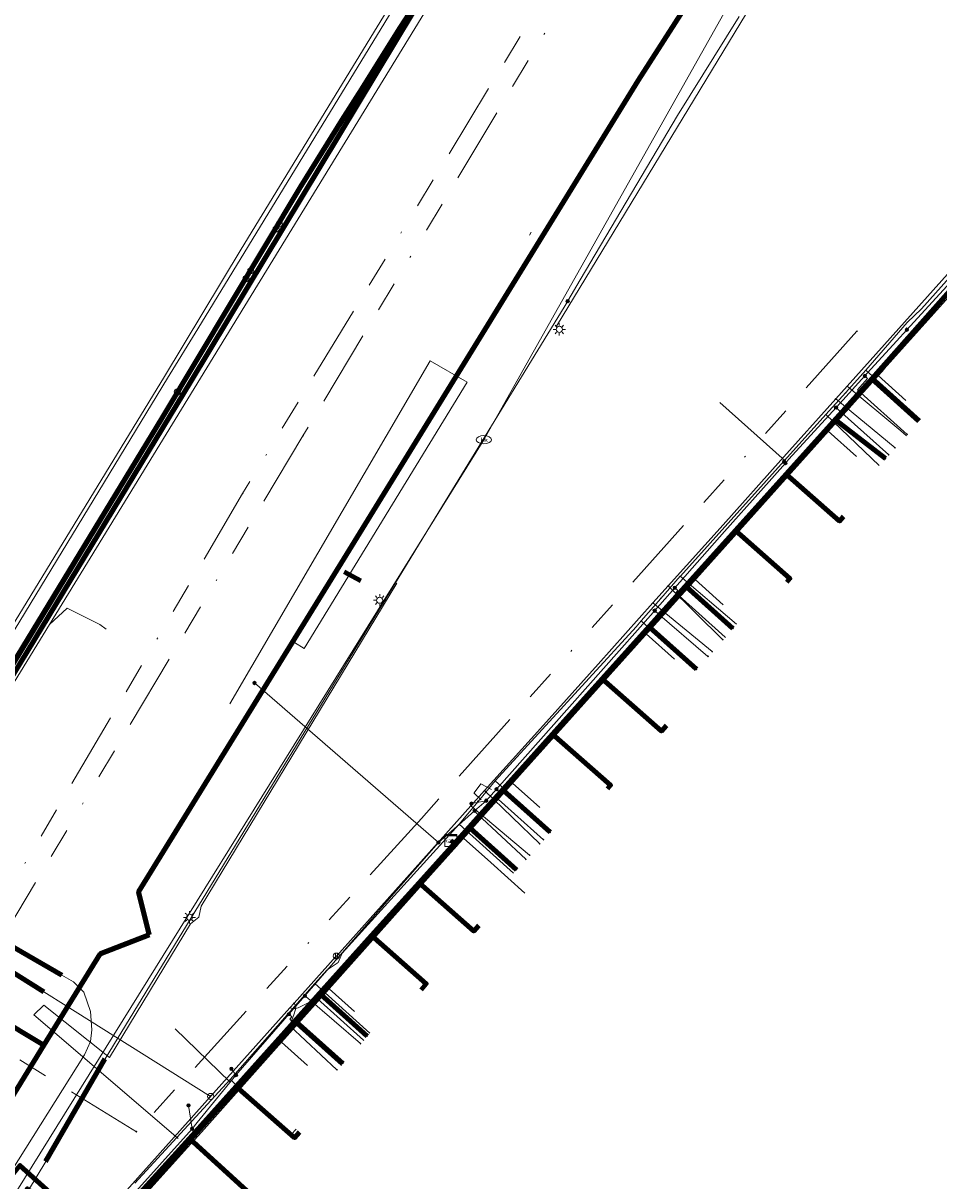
# Model space of a CAD drawing. Header units: metres. Extents: x 98902 to 136161, y 449037 to 499677.
# Tile 165 of 200: x 113127 to 113187, y 483532 to 483608. Entities that reach past the tile are written whole.
import ezdxf
from ezdxf.enums import TextEntityAlignment as Align
from ezdxf.lldxf.tags import DXFTag

# ---------------------------------------------------------------- set-up
doc = ezdxf.new("R2010")
doc.units = ezdxf.units.M
doc.linetypes.add('RI-OVERIG', pattern=[17, 5, -2, 2, -2, 0, -2, 2, -2])
for name, color, linetype, lineweight in [('B-WE-KL-DATA-G', 90, 'KL-DATA-N', 18), ('B-WE-KL-DATA_DUCT-G', 90, 'Continuous', 100), ('B-WE-KL-DATA_HULPSTUK-S', 90, 'Continuous', 25), ('B-WE-KL-DATA_KABELBED-G', 90, 'Continuous', 100), ('B-WE-KL-ET_LS-G', 190, 'KL-LS-N', 18), ('B-WE-KL-ET_LS_HULPSTUK-S', 190, 'Continuous', 25), ('B-WE-KL-ET_LS_MANTELBUIS-G', 190, 'Continuous', 100), ('B-WE-KL-ET_LS_OV_LICHTMAST-S', 252, 'Continuous', 25), ('B-WE-KL-ET_MS-G', 130, 'KL-MS-N', 18), ('B-WE-KL-ET_MS_HULPSTUK-S', 130, 'Continuous', 25), ('B-WE-KL-ET_MS_MANTELBUIS-G', 130, 'Continuous', 100), ('B-WE-KL-GAS_HD-G', 30, 'KL-GAS-HD-N', 18), ('B-WE-KL-GAS_LD-G', 50, 'KL-GAS-LD-N', 18), ('B-WE-KL-GAS_LD_HULPSTUK-S', 50, 'Continuous', 25), ('B-WE-KL-GAS_LD_MANTELBUIS-G', 50, 'Continuous', 100), ('B-WE-KL-WATER-G', 170, 'KL-WATER-N', 18), ('B-WE-KL-WATER-S', 170, 'Continuous', 25), ('B-WE-KL-WATER_HULPSTUK-S', 170, 'Continuous', 25), ('B-WE-OG-TOPOGRAFIE-G', 7, 'Continuous', 18), ('B-WE-RI-VRIJVERVAL-G', 210, 'RI-OVERIG', 18), ('B-WE-RI-VRIJVERVAL_HULPSTUK-S', 210, 'Continuous', 25)]:
    doc.layers.add(name, color=color, linetype=linetype, lineweight=lineweight)
doc.styles.add('NLCS-ISO', font='NLCS-ISO.ttf')
doc.styles.get("Standard").update_dxf_attribs({"font": 'arial.ttf'})
tags = doc.linetypes.add('KL-DATA-N', pattern='A,4,-1,[101,NLCS.SHX,S=0.5,R=0,X=0,Y=0],-1,4,-1,["D",Standard,S=1,R=0,X=-0.25,Y=-0.5],-1.5', length=12.5).pattern_tags.tags
tags[18] = DXFTag(74, 10)
tags = doc.linetypes.add('KL-GAS-HD-N', pattern='A,4,-1,[69,NLCS.SHX,S=0.5,R=0,X=0,Y=0],-1,4,-1,["H",Standard,S=1,R=0,X=0,Y=-0.5],-2', length=13).pattern_tags.tags
tags[18] = DXFTag(74, 10)
tags = doc.linetypes.add('KL-GAS-LD-N', pattern='A,4,-1,[69,NLCS.SHX,S=0.5,R=0,X=0,Y=0],-1,4,-1,["L",Standard,S=1,R=0,X=0.25,Y=-0.5],-2', length=13).pattern_tags.tags
tags[18] = DXFTag(74, 10)
tags = doc.linetypes.add('KL-LS-N', pattern='A,4,-1,[103,NLCS.SHX,S=0.75,R=0,X=0,Y=0],-1,4,-1,["L",Standard,S=1,R=0,X=0,Y=-0.5],-2', length=13).pattern_tags.tags
tags[18] = DXFTag(74, 10)
tags = doc.linetypes.add('KL-MS-N', pattern='A,4,-1,[103,NLCS.SHX,S=0.75,R=0,X=0,Y=0],-1,4,-1,["M",Standard,S=1,R=0,X=0,Y=-0.5],-2', length=13).pattern_tags.tags
tags[18] = DXFTag(74, 10)
doc.linetypes.add('KL-WATER-N', pattern='A,7,-0.5,[168,NLCS.SHX,S=0.75,R=0,X=0.75,Y=0],-2', length=9.5)

# ---------------------------------------------------------------- blocks, each defined once
blk = doc.blocks.new('SKL-WTB_HULP_KAST-SO')
at = {"color": 0, "linetype": 'ByBlock', "lineweight": 18}
for points in [[(-2, 2), (2, 2), (2, 1.68), (-2, 1.68)], [(-2, 1.52), (2, 1.52), (2, -2), (-2, -2)]]:
    blk.add_lwpolyline(points, close=True, dxfattribs=at)
at = {"color": 0, "linetype": 'ByBlock', "lineweight": 18, "style": 'NLCS-ISO'}
blk.add_text('kast', height=1.5, dxfattribs=at).set_placement((0, 0), align=Align.MIDDLE_CENTER)
at = {"color": 0, "linetype": 'ByBlock', "lineweight": 18, "style": 'NLCS-ISO', "flags": 1}
for tag, p in [('TYPE', (2.5, 0)), ('OMSCHRIJVING', (2.5, -3)), ('LABEL', (2.5, -1.5))]:
    blk.add_attdef(tag, p, '', height=1, dxfattribs=at)
blk = doc.blocks.new('SKL-WATER_BRANDKRAAN_BRANDPUT-SO')
at = {"color": 0, "linetype": 'ByBlock', "lineweight": 18}
blk.add_ellipse((0, 0), major_axis=(2.5, 0), ratio=0.54, dxfattribs=at)
at = {"color": 0, "linetype": 'ByBlock', "lineweight": 18, "style": 'NLCS-ISO'}
blk.add_text('bk', height=1.5, dxfattribs=at).set_placement((0.16, 0), align=Align.MIDDLE_CENTER)
blk = doc.blocks.new('SKL-WTB_HULP_OVERIG-SO')
at = {"color": 0, "linetype": 'ByBlock', "lineweight": 18}
for points in [[(-0.14, 0.14), (0.14, -0.14)], [(0.14, 0.14), (-0.14, -0.14)]]:
    blk.add_lwpolyline(points, dxfattribs=at)
at = {"color": 0, "linetype": 'ByBlock', "lineweight": 18, "style": 'NLCS-ISO', "flags": 1}
for tag, p in [('TYPE', (1.5, 0)), ('OMSCHRIJVING', (1.5, -3)), ('LABEL', (1.5, -1.5))]:
    blk.add_attdef(tag, p, '', height=1, dxfattribs=at)
blk = doc.blocks.new('SKL-WTB_HULP_BLAASGAT-SO')
at = {"color": 0, "linetype": 'ByBlock', "lineweight": 18}
for points in [[(0.4, 0.73), (-0.4, 0.09)], [(-0.4, 0.73), (0.4, 0.09)], [(0, 0.41), (0, -0.87)]]:
    blk.add_lwpolyline(points, dxfattribs=at)
blk.add_circle((0, 0), 1, dxfattribs=at)
at = {"color": 0, "linetype": 'ByBlock', "lineweight": 18, "style": 'NLCS-ISO', "flags": 1}
for tag, p in [('TYPE', (1.5, 0)), ('OMSCHRIJVING', (1.5, -3)), ('LABEL', (1.5, -1.5))]:
    blk.add_attdef(tag, p, '', height=1, dxfattribs=at)
blk = doc.blocks.new('SKL-WTB_HULP_SIFON-SO')
at = {"linetype": 'ByBlock', "lineweight": 18}
h = blk.add_hatch(color=0, dxfattribs=at)
h.dxf.hatch_style = 1
h.paths.add_polyline_path([(0.13, -0.53), (-0.13, -0.53), (-0.13, -0.8), (0.13, -0.8)])
at = {"color": 0, "linetype": 'ByBlock', "lineweight": 18}
blk.add_lwpolyline([(0.33, 0.8), (0.33, -0.53), (-0.33, -0.53), (-0.33, 0.8)], dxfattribs=at)
blk.add_lwpolyline([(0.13, -0.8), (-0.13, -0.8), (-0.13, -0.53), (0.13, -0.53)], close=True, dxfattribs=at)
blk.add_circle((0, 0), 1, dxfattribs=at)
at = {"color": 0, "linetype": 'ByBlock', "lineweight": 18, "style": 'NLCS-ISO', "flags": 1}
for tag, p in [('TYPE', (1.5, 0)), ('OMSCHRIJVING', (1.5, -3)), ('LABEL', (1.5, -1.5))]:
    blk.add_attdef(tag, p, '', height=1, dxfattribs=at)
blk = doc.blocks.new('SKL-WTB_HULP_T STUK-SO')
at = {"color": 0, "linetype": 'ByBlock', "lineweight": 18}
blk.add_circle((0, 0), 1, dxfattribs=at)
at = {"color": 0, "linetype": 'ByBlock', "lineweight": -2, "style": 'NLCS-ISO'}
blk.add_text('T', height=1, dxfattribs=at).set_placement((0, 0), align=Align.MIDDLE_CENTER)
at = {"color": 0, "linetype": 'ByBlock', "lineweight": 18, "style": 'NLCS-ISO', "flags": 1}
for tag, p in [('TYPE', (1.5, 0)), ('OMSCHRIJVING', (1.5, -3)), ('LABEL', (1.5, -1.5))]:
    blk.add_attdef(tag, p, '', height=1, dxfattribs=at)
blk = doc.blocks.new('SKL-WTB_HULP_MOF-SO')
at = {"linetype": 'ByBlock', "lineweight": 18}
h = blk.add_hatch(color=0, dxfattribs=at)
h.dxf.hatch_style = 1
h.paths.add_polyline_path([(-0.5625, 0, 1), (0.5625, 0, 1)])
at = {"color": 0, "linetype": 'ByBlock', "lineweight": 18}
blk.add_circle((0, 0), 0.5625, dxfattribs=at)
at = {"color": 0, "linetype": 'ByBlock', "lineweight": 18, "style": 'NLCS-ISO', "flags": 1}
for tag, p in [('TYPE', (1.5, 0)), ('OMSCHRIJVING', (1.5, -3)), ('LABEL', (1.5, -1.5))]:
    blk.add_attdef(tag, p, '', height=1, dxfattribs=at)
blk = doc.blocks.new('SKL-ET_OV_LICHTMAST-SO')
at = {"color": 0, "linetype": 'ByBlock', "lineweight": 18}
for points in [[(-1.25, 0), (-2, 0)], [(-1.41, 1.41), (-0.88, 0.88)], [(0, 2), (0, 1.25)], [(0.88, 0.88), (1.41, 1.41)], [(2, 0), (1.25, 0)], [(-1.41, -1.41), (-0.88, -0.88)], [(0, -1.25), (0, -2)], [(0.88, -0.88), (1.41, -1.41)]]:
    blk.add_lwpolyline(points, dxfattribs=at)
blk.add_circle((0, 0), 1, dxfattribs=at)
blk = doc.blocks.new('SRI-HULP_OVERIG-SO')
at = {"color": 0, "linetype": 'ByBlock', "lineweight": 18}
for points in [[(-0.14, 0.14), (0.14, -0.14)], [(0.14, 0.14), (-0.14, -0.14)]]:
    blk.add_lwpolyline(points, dxfattribs=at)
at = {"color": 0, "linetype": 'ByBlock', "lineweight": 18, "style": 'NLCS-ISO', "flags": 1}
for tag, p in [('TYPE', (1.5, 0)), ('OMSCHRIJVING', (1.5, -3)), ('LABEL', (1.5, -1.5))]:
    blk.add_attdef(tag, p, '', height=1, dxfattribs=at)

msp = doc.modelspace()

# ---------------------------------------------------------------- linework, layer by layer
at = {"layer": 'B-WE-KL-DATA-G', "flags": 128}
for points in [[(113036.42, 483586.735), (113035.676, 483585.828), (113038.561, 483583.459), (113046.41, 483576.471), (113056.238, 483568.95), (113060.82, 483565.724), (113069.69, 483560.545), (113073.576, 483558.164), (113080.383, 483554.228), (113089.498, 483549.157), (113097.024, 483545.075), (113101.946, 483542.532), (113106.17, 483541.551), (113109.728, 483541.776), (113112.184, 483542.895), (113116.905, 483550.61), (113121.393, 483558.175), (113135.658, 483581.603), (113144.751, 483596.786), (113151.302, 483607.237), (113153.947, 483611.328), (113155.447, 483613.049), (113161.011, 483622.015), (113164.605, 483626.026), (113152.07, 483633.589), (113155.812, 483639.625), (113158.23, 483643.507), (113156.885, 483644.283), (113155.252, 483646.972), (113153.647, 483652.303), (113153.075, 483655.024), (113150.363, 483658.174), (113146.722, 483662.403), (113146.495, 483662.207)], [(113121.393, 483558.175), (113135.658, 483581.603), (113144.751, 483596.786), (113151.302, 483607.237), (113153.947, 483611.328), (113155.447, 483613.049), (113161.011, 483622.015), (113164.605, 483626.026)], [(113033.525, 483589.767), (113037.829, 483585.738), (113042.317, 483581.732), (113047.379, 483577.45), (113052.077, 483573.684), (113057.058, 483570.039), (113061.817, 483566.807), (113062.638, 483565.711), (113069.882, 483561.381), (113071.863, 483560.121), (113080.215, 483555.206), (113080.909, 483554.951), (113084.475, 483552.993), (113090.523, 483549.7), (113091.031, 483549.644), (113093.941, 483548.051), (113099.805, 483544.775), (113103.104, 483543.257), (113105.203, 483542.777), (113108.431, 483542.821), (113110.434, 483542.867), (113110.889, 483543.049), (113117.122, 483553.457), (113124.004, 483564.884), (113126.01, 483568.26), (113135.818, 483584.324), (113140.851, 483592.685), (113152.306, 483611.435)], [(113105.205, 483560.529), (113103.542, 483557.878), (113105.354, 483556.762), (113107.253, 483556.494), (113108.107, 483556.952), (113111.216, 483561.961), (113114.495, 483567.219), (113118.333, 483564.917), (113126.01, 483568.26), (113135.818, 483584.324), (113140.851, 483592.685), (113152.306, 483611.435)], [(113181.892, 483584.731), (113184.606, 483587.88), (113185.535, 483588.779), (113195.456, 483599.873), (113201.68, 483606.866), (113203.163, 483607.707), (113207.36, 483604.085), (113207.82, 483603.674)], [(113020.495, 483574.058), (113023.083, 483572.491), (113039.202, 483562.734), (113045.091, 483559.169), (113054.615, 483553.405), (113055.01, 483553.148), (113070.018, 483543.394), (113077.984, 483538.825), (113089.595, 483531.338), (113092.654, 483529.164), (113094.258, 483527.907), (113094.78, 483527.218), (113096.462, 483524.994), (113097.153, 483523.313), (113097.398, 483522.191), (113112.432, 483512.894), (113112.818, 483512.852), (113113.352, 483512.919), (113114.12, 483513.319), (113117.489, 483518.93), (113119.629, 483522.32), (113125.167, 483531.078), (113126.323, 483532.524), (113131.574, 483527.794), (113131.664, 483527.889), (113137.458, 483534.283), (113140.525, 483537.707), (113149.418, 483547.607), (113152.535, 483551.076), (113154.859, 483553.663), (113161.307, 483560.842), (113164.565, 483564.468), (113173.317, 483574.212), (113176.649, 483577.92), (113182.269, 483584.177), (113193.193, 483596.494), (113201.302, 483605.792), (113202.698, 483606.804), (113204.772, 483606.847), (113207.932, 483603.95), (113212.574, 483599.813), (113219.763, 483593.407), (113221.555, 483591.81), (113226.045, 483587.81), (113230.536, 483583.808), (113236.068, 483578.845), (113238.644, 483576.512), (113239.377, 483575.848), (113239.245, 483575.7)], [(113239.245, 483575.7), (113239.377, 483575.848), (113238.644, 483576.512), (113236.068, 483578.845), (113230.536, 483583.808), (113226.045, 483587.81), (113221.555, 483591.81), (113219.763, 483593.407), (113212.574, 483599.813), (113207.932, 483603.95), (113204.772, 483606.847), (113202.698, 483606.804), (113201.302, 483605.792), (113193.193, 483596.494), (113182.269, 483584.177), (113176.649, 483577.92), (113173.317, 483574.212), (113164.565, 483564.468), (113161.307, 483560.842), (113154.859, 483553.663), (113154.625, 483553.852)], [(113180.567, 483583.269), (113181.892, 483584.731)], [(113181.892, 483584.731), (113185.48, 483581.511)], [(113154.625, 483553.852), (113154.859, 483553.663), (113161.307, 483560.842), (113164.565, 483564.468), (113173.317, 483574.212), (113176.649, 483577.92), (113182.269, 483584.177), (113185.371, 483581.391)], [(113179.263, 483581.83), (113180.567, 483583.269)], [(113169.709, 483571.223), (113179.263, 483581.83)], [(113179.263, 483581.83), (113182.766, 483578.488)], [(113180.421, 483575.126), (113180.16, 483574.829), (113176.649, 483577.92), (113173.317, 483574.212), (113164.565, 483564.468), (113161.307, 483560.842), (113154.859, 483553.663), (113154.625, 483553.852)], [(113176.696, 483570.824), (113176.901, 483571.058), (113173.317, 483574.212), (113164.565, 483564.468), (113161.307, 483560.842), (113154.859, 483553.663), (113154.625, 483553.852)], [(113168.422, 483569.753), (113169.694, 483571.206)], [(113169.694, 483571.206), (113169.709, 483571.223)], [(113169.694, 483571.206), (113173.38, 483568.07)], [(113167.127, 483568.275), (113168.422, 483569.753)], [(113157.53, 483557.771), (113166.791, 483567.891), (113167.127, 483568.275)], [(113167.127, 483568.275), (113170.679, 483565.02)], [(113168.785, 483561.413), (113168.458, 483561.041), (113164.565, 483564.468), (113161.307, 483560.842), (113154.859, 483553.663), (113154.625, 483553.852)], [(113164.915, 483557.249), (113165.122, 483557.485), (113161.307, 483560.842), (113154.859, 483553.663), (113154.625, 483553.852)], [(113156.414, 483556.423), (113157.53, 483557.771)], [(113157.53, 483557.771), (113161.21, 483554.469)], [(113155.168, 483554.929), (113156.414, 483556.423)], [(113145.685, 483544.464), (113146.495, 483545.369), (113147.221, 483545.846), (113147.476, 483546.46), (113155.168, 483554.929)], [(113155.168, 483554.929), (113158.742, 483551.72)], [(113154.625, 483553.852), (113154.859, 483553.663), (113152.535, 483551.076), (113149.418, 483547.607), (113140.525, 483537.707), (113137.458, 483534.283), (113131.664, 483527.889), (113134.843, 483525.091)], [(113140.897, 483530.481), (113141.228, 483530.844), (113137.458, 483534.283), (113140.525, 483537.707), (113149.418, 483547.607), (113152.535, 483551.076), (113154.859, 483553.663), (113154.625, 483553.852)], [(113144.681, 483534.704), (113144.356, 483534.335), (113140.525, 483537.707), (113149.418, 483547.607), (113152.535, 483551.076), (113154.859, 483553.663), (113154.625, 483553.852)], [(113152.675, 483544.06), (113153.012, 483544.444), (113149.418, 483547.607), (113152.535, 483551.076), (113154.859, 483553.663), (113154.625, 483553.852)], [(113156.461, 483548.279), (113156.134, 483547.908), (113152.535, 483551.076), (113154.859, 483553.663), (113154.625, 483553.852)], [(113144.375, 483542.979), (113145.685, 483544.464)], [(113145.685, 483544.464), (113149.311, 483541.211)], [(113140.132, 483538.166), (113144.375, 483542.979)], [(113133.857, 483531.359), (113140.132, 483538.166)], [(113140.132, 483538.166), (113144.145, 483534.556), (113144.455, 483534.906)]]:
    msp.add_lwpolyline(points, dxfattribs=at)
at = {"layer": 'B-WE-KL-DATA_DUCT-G', "flags": 128}
for points in [[(113112.184, 483542.895), (113135.658, 483581.603), (113144.751, 483596.786), (113147.459, 483601.163), (113153.947, 483611.328), (113155.447, 483613.049), (113161.011, 483622.015), (113164.605, 483626.026), (113168.376, 483630.415), (113170.969, 483634.672), (113176.11, 483642.465), (113196.087, 483669.176), (113202.719, 483677.984), (113208.2, 483685.101), (113214.921, 483694.356), (113215.268, 483695.053), (113213.93, 483696.031), (113212.101, 483697.521), (113204.708, 483703.716)], [(113202.719, 483677.984), (113183.366, 483652.229), (113176.11, 483642.465), (113170.969, 483634.672), (113168.376, 483630.415), (113164.605, 483626.026), (113161.011, 483622.015), (113155.447, 483613.049), (113153.947, 483611.328), (113147.459, 483601.163), (113144.751, 483596.786), (113135.658, 483581.603), (113112.184, 483542.895)]]:
    msp.add_lwpolyline(points, dxfattribs=at)
at = {"layer": 'B-WE-KL-DATA_KABELBED-G', "flags": 128}
for points in [[(113263.075, 483736.717), (113262.718, 483736.244), (113240.791, 483707.203), (113220.647, 483680.289), (113215.615, 483673.565), (113183.326, 483629.481), (113183.325, 483629.48), (113179.071, 483622.723), (113166.931, 483603.753), (113147.762, 483572.642), (113134.115, 483550.492), (113134.817, 483547.668)], [(113138.229, 483669.043), (113139.921, 483668.113), (113144.261, 483665.385), (113149.116, 483660.523), (113152.461, 483657.884), (113153.742, 483652.333), (113155.544, 483647.047), (113157.226, 483641.732), (113155.398, 483630.236), (113158.808, 483628.146), (113164.242, 483624.754), (113160.279, 483618.372), (113159.906, 483617.772), (113157.037, 483616.371), (113137.544, 483583.999), (113122.148, 483558.629), (113111.971, 483541.718), (113111.971, 483541.717)], [(113121.393, 483558.175), (113135.658, 483581.603), (113144.751, 483596.786), (113151.302, 483607.237), (113153.947, 483611.328), (113155.447, 483613.049), (113161.011, 483622.015), (113164.605, 483626.026)], [(113182.269, 483584.177), (113193.193, 483596.494), (113201.302, 483605.792), (113202.698, 483606.804), (113204.772, 483606.847), (113207.932, 483603.95)], [(113120.426, 483520.549), (113120.426, 483520.55), (113121.021, 483521.445), (113126.815, 483530.991), (113127.909, 483530.004), (113131.131, 483527.091), (113131.857, 483527.9), (113133.167, 483529.36), (113134.067, 483530.363), (113134.467, 483530.808), (113144.471, 483541.957), (113144.678, 483542.188), (113146.078, 483543.748), (113155.883, 483554.675), (113156.09, 483554.906), (113158.091, 483557.136), (113167.697, 483567.84), (113168.103, 483568.293), (113170.104, 483570.523), (113179.916, 483581.457), (113183.003, 483584.897)], [(113176.649, 483577.92), (113182.269, 483584.177)], [(113182.269, 483584.177), (113185.371, 483581.391)], [(113179.916, 483581.457), (113183.167, 483578.935)], [(113173.317, 483574.212), (113176.649, 483577.92)], [(113180.421, 483575.126), (113180.16, 483574.829), (113176.649, 483577.92)], [(113164.565, 483564.468), (113173.317, 483574.212)], [(113176.696, 483570.824), (113176.901, 483571.058), (113173.317, 483574.212)], [(113168.103, 483568.293), (113170.104, 483570.523), (113173.157, 483567.78)], [(113168.103, 483568.293), (113167.697, 483567.84), (113170.752, 483565.101)], [(113161.307, 483560.842), (113164.565, 483564.468)], [(113168.785, 483561.413), (113168.458, 483561.041), (113164.565, 483564.468)], [(113154.859, 483553.663), (113161.307, 483560.842)], [(113164.915, 483557.249), (113165.122, 483557.485), (113161.307, 483560.842)], [(113156.09, 483554.906), (113158.091, 483557.136), (113161.143, 483554.394)], [(113156.09, 483554.906), (113155.883, 483554.675), (113158.939, 483551.938)], [(113152.535, 483551.076), (113154.859, 483553.663)], [(113154.859, 483553.663), (113154.625, 483553.852)], [(113149.418, 483547.607), (113152.535, 483551.076)], [(113156.461, 483548.279), (113156.134, 483547.908), (113152.535, 483551.076)], [(113134.817, 483547.668), (113131.6, 483546.409), (113127.901, 483540.406)], [(113140.525, 483537.707), (113149.418, 483547.607)], [(113152.675, 483544.06), (113153.012, 483544.444), (113149.418, 483547.607)], [(113127.901, 483540.407), (113126.478, 483541.274), (113121.041, 483544.578), (113118.316, 483546.232), (113117.704, 483545.427), (113117.642, 483545.351), (113116.741, 483544.486), (113115.743, 483543.682), (113114.747, 483543.003), (113113.721, 483542.488), (113113.172, 483542.224), (113111.971, 483541.718), (113111.97, 483541.717)], [(113144.678, 483542.188), (113146.078, 483543.748), (113149.129, 483541.007)], [(113144.678, 483542.188), (113144.471, 483541.957), (113147.526, 483539.221)], [(113127.901, 483540.406), (113122.028, 483530.875), (113111.086, 483513.116), (113111.081, 483513.108)], [(113137.458, 483534.283), (113140.525, 483537.707)], [(113144.681, 483534.704), (113144.356, 483534.335), (113140.525, 483537.707)], [(113131.664, 483527.889), (113137.458, 483534.283)], [(113140.897, 483530.481), (113141.228, 483530.844), (113137.458, 483534.283)], [(113119.629, 483522.32), (113125.167, 483531.078), (113126.323, 483532.524), (113131.574, 483527.794), (113131.664, 483527.889)]]:
    msp.add_lwpolyline(points, dxfattribs=at)
at = {"layer": 'B-WE-KL-ET_LS-G', "flags": 128}
for points in [[(113033.166, 483589.335), (113035.53, 483587.135), (113044.452, 483579.192), (113056.062, 483570.246), (113062.895, 483565.469), (113073.193, 483559.337), (113078.516, 483556.209), (113084.424, 483552.898), (113099.618, 483544.443), (113104.189, 483542.156), (113109.493, 483541.713), (113113.906, 483544.637), (113128.255, 483568.038), (113155.773, 483612.916), (113158.218, 483611.416), (113163.245, 483619.556), (113163.466, 483620.97), (113170.824, 483633.07), (113171.089, 483633.505), (113173.791, 483637.723), (113184.716, 483653.185), (113185.338, 483654.033), (113185.555, 483656.547), (113190.818, 483663.632), (113191.136, 483664.06), (113203.545, 483680.511)], [(113183.49, 483619.87), (113183.64, 483619.79), (113183.71, 483619.86), (113183.71, 483619.85), (113198.38, 483611.1), (113198.38, 483611.09), (113198.45, 483611.06), (113198.74, 483610.56), (113201.72, 483607.89), (113202.24, 483607.42), (113201.83, 483606.84), (113201.83, 483606.83), (113200.5, 483604.95), (113191.54, 483595), (113191.53, 483594.99), (113184.58, 483587.4)], [(113175.54, 483610.664), (113161.572, 483587.634)], [(113184.58, 483587.4), (113183.89, 483586.64), (113182, 483584.56), (113181.817, 483584.36), (113179.95, 483582.32), (113179.925, 483582.293), (113176.83, 483578.9), (113176.6, 483578.64), (113174.98, 483576.81), (113172.61, 483574.14), (113169.339, 483570.445), (113168.015, 483568.949), (113167.91, 483568.83), (113161.39, 483561.48), (113157.616, 483557.221), (113156.95, 483556.47), (113156.186, 483555.801), (113155.35, 483555.07), (113153.81, 483553.72), (113149.38, 483548.64), (113145.041, 483543.656), (113143.985, 483542.444), (113143.59, 483541.99), (113140.51, 483538.45), (113137.97, 483535.34), (113137.63, 483534.93), (113133.342, 483530.147), (113132.17, 483528.84), (113132.001, 483528.652), (113128.67, 483524.94), (113127.05, 483522.72), (113127.46, 483519.56), (113128.88, 483518.44), (113142.298, 483505.748), (113142.452, 483505.593)], [(113140.107, 483562.839), (113153.265, 483585.361)], [(113153.265, 483585.361), (113155.691, 483583.946), (113144.984, 483566.469), (113144.36, 483566.853), (113143.662, 483565.761)], [(113181.817, 483584.36), (113182.002, 483584.192), (113181.327, 483583.455), (113184.595, 483580.526)], [(113176.574, 483578.787), (113172.298, 483582.627)], [(113179.925, 483582.293), (113180.11, 483582.124), (113183.388, 483579.181)], [(113176.6, 483578.64), (113176.53, 483578.72), (113176.52, 483578.72)], [(113138.076, 483548.829), (113138.216, 483549.533), (113151.07, 483570.752)], [(113169.339, 483570.445), (113169.527, 483570.279), (113169.393, 483570.129), (113172.645, 483567.21)], [(113128.255, 483568.038), (113129.432, 483569.102), (113131.575, 483568.035), (113131.975, 483567.731)], [(113168.015, 483568.949), (113168.203, 483568.783), (113171.511, 483565.947)], [(113153.81, 483553.72), (113141.73, 483564.2), (113141.72, 483564.2)], [(113156.148, 483556.989), (113156.598, 483557.573), (113157.286, 483557.214)], [(113157.616, 483557.221), (113157.803, 483557.055), (113157.537, 483556.755), (113160.708, 483553.91)], [(113156.95, 483556.47), (113155.99, 483556.29), (113155.98, 483556.28)], [(113156.614, 483556.531), (113156.142, 483556.983)], [(113156.186, 483555.801), (113156.351, 483555.613), (113159.554, 483552.624)], [(113091.3, 483549.08), (113091.585, 483548.925), (113100.79, 483543.94), (113100.79, 483543.93), (113102.27, 483543.14), (113104.36, 483542.4), (113105.45, 483542.29), (113105.45, 483542.28), (113106.32, 483542.21), (113108.28, 483542.09), (113108.28, 483542.08), (113108.5, 483542.08), (113110.55, 483542.34), (113110.67, 483542.37), (113112.69, 483542.97), (113113.51, 483543.22), (113116.08, 483544.52), (113117.6, 483545.82), (113118.6, 483547.17), (113120.34, 483549.81), (113120.69, 483549.86), (113121.11, 483549.61), (113129.08, 483545.01), (113129.83, 483544.57), (113130.51, 483543.9), (113130.95, 483542.62), (113131.04, 483541.43), (113130.95, 483540.65), (113130.56, 483539.79), (113119.35, 483521.98), (113119.34, 483521.73), (113126.27, 483515.53), (113137.18, 483505.53), (113139.95, 483503), (113141.895, 483501.331), (113142.03, 483501.21), (113143.02, 483500.35), (113145.233, 483502.868)], [(113127.227, 483542.402), (113127.895, 483543.044), (113132.199, 483539.6), (113137.52, 483548.384), (113138.076, 483548.829)], [(113145.041, 483543.656), (113145.229, 483543.492), (113148.691, 483540.52)], [(113127.227, 483542.402), (113136.723, 483534.29)], [(113143.985, 483542.444), (113144.174, 483542.28), (113144.043, 483542.129), (113147.418, 483539.101)], [(113140.118, 483538.012), (113136.518, 483541.493)], [(113140.51, 483538.45), (113140.22, 483538.86), (113140.21, 483538.86)], [(113137.63, 483534.93), (113137.4, 483536.46), (113137.39, 483536.46)]]:
    msp.add_lwpolyline(points, dxfattribs=at)
at = {"layer": 'B-WE-KL-ET_LS_MANTELBUIS-G', "flags": 128}
for points in [[(113147.607, 483571.508), (113148.704, 483570.904)], [(113121.11, 483549.61), (113129.08, 483545.02)]]:
    msp.add_lwpolyline(points, dxfattribs=at)
at = {"layer": 'B-WE-KL-ET_MS-G', "flags": 128}
for points in [[(113173.57, 483607.97), (113169.52, 483601.46), (113163.13, 483590.67), (113162.31, 483589.29), (113162.3, 483589.28)], [(113162.3, 483589.28), (113153.6, 483575.04), (113131.91, 483539.52), (113131.53, 483538.9), (113128.02, 483532.78), (113125.17, 483528.07), (113123.36, 483525.06), (113122.694, 483523.958)]]:
    msp.add_lwpolyline(points, dxfattribs=at)
at = {"layer": 'B-WE-KL-ET_MS_MANTELBUIS-G', "flags": 128}
msp.add_lwpolyline([(113128.01, 483532.78), (113131.9, 483539.52)], dxfattribs=at)
at = {"layer": 'B-WE-KL-GAS_HD-G', "flags": 128}
msp.add_lwpolyline([(113055.46, 483450.971), (113055.419, 483451.187), (113064.922, 483466.95), (113067.582, 483471.359), (113093.324, 483513.171), (113097.423, 483519.895), (113098.124, 483521.053), (113097.871, 483521.499), (113116.596, 483552.294), (113136.003, 483584.212), (113138.001, 483587.457), (113153.618, 483613.053), (113154.041, 483613.746), (113154.413, 483614.356), (113156.6, 483617.94), (113160.498, 483619.316), (113166.657, 483629.309), (113175.818, 483642.871)], dxfattribs=at)
at = {"layer": 'B-WE-KL-GAS_LD-G', "flags": 128}
for points in [[(113167.563, 483633.481), (113164.333, 483628.932), (113143.973, 483595.365), (113143.352, 483594.341), (113143.145, 483594), (113142.834, 483593.488)], [(113203.091, 483608.718), (113200.06, 483605.337), (113180.654, 483583.689), (113179.902, 483582.85), (113176.297, 483578.829), (113172.502, 483574.595), (113168.909, 483570.586), (113167.898, 483569.458), (113164.294, 483565.438), (113160.506, 483561.212), (113156.845, 483557.129), (113155.948, 483556.128), (113152.277, 483552.033), (113147.105, 483546.264)], [(113142.834, 483593.488), (113142.238, 483592.506), (113141.642, 483591.523)], [(113141.642, 483591.523), (113141.485, 483591.264), (113141.174, 483590.751), (113136.661, 483583.309)], [(113136.661, 483583.309), (113123.054, 483560.877), (113122.625, 483560.207), (113121.028, 483557.713), (113117.844, 483552.74)], [(113180.654, 483583.689), (113184.186, 483580.76), (113184.529, 483580.452)], [(113179.902, 483582.85), (113183.8, 483579.64)], [(113168.909, 483570.586), (113172.492, 483567.04)], [(113167.898, 483569.458), (113171.794, 483566.262)], [(113156.845, 483557.129), (113160.464, 483553.638)], [(113155.948, 483556.128), (113159.796, 483552.894)], [(113138.846, 483537.051), (113118.383, 483549.873)], [(113147.105, 483546.264), (113147.093, 483546.251), (113144.325, 483543.163), (113144.058, 483542.865), (113138.846, 483537.051)], [(113148.892, 483540.744), (113145.855, 483543.469), (113145.536, 483543.344), (113145.331, 483543.241), (113145.085, 483543.111), (113144.586, 483542.865), (113144.354, 483542.804), (113144.231, 483542.824), (113144.156, 483542.851), (113144.058, 483542.865)], [(113147.143, 483538.795), (113144.043, 483541.691), (113144.09, 483541.845), (113144.161, 483542.004), (113144.302, 483542.409), (113144.425, 483542.762), (113144.443, 483542.973), (113144.325, 483543.163)], [(113138.846, 483537.051), (113132.962, 483530.488), (113132.156, 483529.588), (113128.284, 483525.269), (113124.984, 483521.588), (113128.667, 483518.21), (113151.58, 483497.198)]]:
    msp.add_lwpolyline(points, dxfattribs=at)
at = {"layer": 'B-WE-KL-GAS_LD_MANTELBUIS-G', "flags": 128}
msp.add_lwpolyline([(113120.262, 483548.696), (113127.888, 483543.917)], dxfattribs=at)
at = {"layer": 'B-WE-KL-WATER-G', "flags": 128}
for points in [[(113217.557, 483670.022), (113195.142, 483639.051), (113194.859, 483638.714), (113193.022, 483636.52), (113187.205, 483634.202), (113180.679, 483622.607), (113156.899, 483580.357), (113156.785, 483580.172), (113122.24, 483524.645), (113121.668, 483523.787)], [(113202.837, 483606.801), (113202.714, 483606.664), (113182.686, 483584.384), (113181.192, 483582.723), (113179.411, 483580.739), (113170.67, 483570.998), (113167.465, 483567.428), (113163.667, 483563.196), (113158.679, 483557.611), (113155.465, 483554.009), (113146.632, 483544.115), (113143.497, 483540.604), (113138.238, 483534.713), (113137.325, 483533.695), (113134.713, 483530.799), (113131.491, 483527.226), (113128.22, 483523.599), (113125.665, 483523.178), (113122.56, 483524.508), (113122.24, 483524.645)], [(113182.686, 483584.384), (113184.5, 483582.76)], [(113179.411, 483580.739), (113181.26, 483579.077)], [(113170.67, 483570.998), (113172.518, 483569.34)], [(113167.465, 483567.428), (113169.312, 483565.771)], [(113158.679, 483557.611), (113160.459, 483556.013)], [(113155.465, 483554.009), (113157.247, 483552.41), (113159.478, 483550.408)], [(113146.632, 483544.115), (113148.302, 483542.618)], [(113143.497, 483540.604), (113145.205, 483539.071)]]:
    msp.add_lwpolyline(points, dxfattribs=at)
at = {"layer": 'B-WE-OG-TOPOGRAFIE-G', "flags": 128}
msp.add_lwpolyline([(113159.9, 483593.8), (113159.79, 483593.61)], dxfattribs=at)
msp.add_lwpolyline([(113159.9, 483593.8), (113159.79, 483593.61)], dxfattribs=at)
at = {"layer": 'B-WE-RI-VRIJVERVAL-G', "flags": 128}
for points in [[(113174.86, 483632.46), (113140.95, 483576.64)], [(113175.26, 483630.97), (113144.91, 483580.43)], [(113181.3, 483587.3), (113152.7, 483555.3)], [(113144.91, 483580.43), (113121.97, 483542.12)], [(113140.95, 483576.64), (113113.18, 483529.47)], [(113152.7, 483555.3), (113133.97, 483534.73)], [(113133.97, 483534.73), (113121.97, 483542.12)]]:
    msp.add_lwpolyline(points, dxfattribs=at)

# ---------------------------------------------------------------- block references
at = {"layer": 'B-WE-KL-DATA_HULPSTUK-S', "xscale": 0.2, "yscale": 0.2, "zscale": 0.2}
for name, p in [('SKL-WTB_HULP_OVERIG-SO', (113183.003, 483584.897)), ('SKL-WTB_HULP_OVERIG-SO', (113180.567, 483583.269)), ('SKL-WTB_HULP_MOF-SO', (113179.916, 483581.457)), ('SKL-WTB_HULP_OVERIG-SO', (113179.916, 483581.457)), ('SKL-WTB_HULP_OVERIG-SO', (113183.167, 483578.935)), ('SKL-WTB_HULP_OVERIG-SO', (113168.422, 483569.753)), ('SKL-WTB_HULP_MOF-SO', (113168.104, 483568.293)), ('SKL-WTB_HULP_OVERIG-SO', (113168.104, 483568.293)), ('SKL-WTB_HULP_OVERIG-SO', (113168.104, 483568.293)), ('SKL-WTB_HULP_OVERIG-SO', (113173.157, 483567.78)), ('SKL-WTB_HULP_OVERIG-SO', (113170.752, 483565.101)), ('SKL-WTB_HULP_OVERIG-SO', (113156.414, 483556.423)), ('SKL-WTB_HULP_MOF-SO', (113156.09, 483554.906)), ('SKL-WTB_HULP_OVERIG-SO', (113156.091, 483554.906)), ('SKL-WTB_HULP_OVERIG-SO', (113156.091, 483554.906)), ('SKL-WTB_HULP_KAST-SO', (113154.625, 483553.852)), ('SKL-WTB_HULP_OVERIG-SO', (113161.143, 483554.394)), ('SKL-WTB_HULP_OVERIG-SO', (113158.939, 483551.938)), ('SKL-WTB_HULP_OVERIG-SO', (113134.817, 483547.668)), ('SKL-WTB_HULP_OVERIG-SO', (113134.817, 483547.668)), ('SKL-WTB_HULP_OVERIG-SO', (113134.817, 483547.668)), ('SKL-WTB_HULP_OVERIG-SO', (113144.375, 483542.979)), ('SKL-WTB_HULP_MOF-SO', (113144.679, 483542.188)), ('SKL-WTB_HULP_OVERIG-SO', (113144.679, 483542.188)), ('SKL-WTB_HULP_OVERIG-SO', (113144.679, 483542.188)), ('SKL-WTB_HULP_OVERIG-SO', (113127.901, 483540.407)), ('SKL-WTB_HULP_OVERIG-SO', (113127.901, 483540.406)), ('SKL-WTB_HULP_OVERIG-SO', (113127.901, 483540.406)), ('SKL-WTB_HULP_OVERIG-SO', (113149.129, 483541.007)), ('SKL-WTB_HULP_OVERIG-SO', (113147.526, 483539.221))]:
    msp.add_blockref(name, p, dxfattribs=at)
at = {"layer": 'B-WE-KL-ET_LS_HULPSTUK-S', "xscale": 0.2, "yscale": 0.2, "zscale": 0.2}
for name, p in [('SKL-WTB_HULP_MOF-SO', (113184.58, 483587.4)), ('SKL-WTB_HULP_MOF-SO', (113181.817, 483584.36)), ('SKL-WTB_HULP_MOF-SO', (113179.925, 483582.293)), ('SKL-WTB_HULP_OVERIG-SO', (113184.595, 483580.526)), ('SKL-WTB_HULP_OVERIG-SO', (113183.388, 483579.181)), ('SKL-WTB_HULP_MOF-SO', (113176.52, 483578.72)), ('SKL-WTB_HULP_MOF-SO', (113176.6, 483578.64)), ('SKL-WTB_HULP_MOF-SO', (113169.339, 483570.445)), ('SKL-WTB_HULP_MOF-SO', (113168.015, 483568.949)), ('SKL-WTB_HULP_OVERIG-SO', (113172.645, 483567.21)), ('SKL-WTB_HULP_OVERIG-SO', (113171.511, 483565.947)), ('SKL-WTB_HULP_MOF-SO', (113141.72, 483564.2)), ('SKL-WTB_HULP_MOF-SO', (113157.616, 483557.221)), ('SKL-WTB_HULP_MOF-SO', (113155.98, 483556.28)), ('SKL-WTB_HULP_MOF-SO', (113156.95, 483556.47)), ('SKL-WTB_HULP_MOF-SO', (113156.186, 483555.801)), ('SKL-WTB_HULP_MOF-SO', (113153.81, 483553.72)), ('SKL-WTB_HULP_OVERIG-SO', (113160.708, 483553.91)), ('SKL-WTB_HULP_OVERIG-SO', (113159.554, 483552.624)), ('SKL-WTB_HULP_MOF-SO', (113145.041, 483543.656)), ('SKL-WTB_HULP_MOF-SO', (113143.985, 483542.444)), ('SKL-WTB_HULP_OVERIG-SO', (113148.691, 483540.52)), ('SKL-WTB_HULP_MOF-SO', (113140.21, 483538.86)), ('SKL-WTB_HULP_OVERIG-SO', (113147.418, 483539.101)), ('SKL-WTB_HULP_MOF-SO', (113140.51, 483538.45)), ('SKL-WTB_HULP_MOF-SO', (113137.39, 483536.46)), ('SKL-WTB_HULP_MOF-SO', (113137.63, 483534.93))]:
    msp.add_blockref(name, p, dxfattribs=at)
at = {"layer": 'B-WE-KL-ET_LS_OV_LICHTMAST-S', "xscale": 0.2, "yscale": 0.2, "zscale": 0.2}
for p in [(113161.75, 483587.42), (113149.95, 483569.63), (113137.46, 483548.81)]:
    msp.add_blockref('SKL-ET_OV_LICHTMAST-SO', p, dxfattribs=at)
at = {"layer": 'B-WE-KL-ET_MS_HULPSTUK-S', "xscale": 0.2, "yscale": 0.2, "zscale": 0.2}
msp.add_blockref('SKL-WTB_HULP_MOF-SO', (113162.3, 483589.28), dxfattribs=at)
at = {"layer": 'B-WE-KL-GAS_LD_HULPSTUK-S', "xscale": 0.2, "yscale": 0.2, "zscale": 0.2}
for name, p in [('SKL-WTB_HULP_BLAASGAT-SO', (113143.352, 483594.341)), ('SKL-WTB_HULP_BLAASGAT-SO', (113143.145, 483594)), ('SKL-WTB_HULP_OVERIG-SO', (113142.834, 483593.488)), ('SKL-WTB_HULP_BLAASGAT-SO', (113141.485, 483591.264)), ('SKL-WTB_HULP_OVERIG-SO', (113141.642, 483591.523)), ('SKL-WTB_HULP_BLAASGAT-SO', (113141.174, 483590.751)), ('SKL-WTB_HULP_SIFON-SO', (113136.661, 483583.309)), ('SKL-WTB_HULP_OVERIG-SO', (113180.654, 483583.689)), ('SKL-WTB_HULP_OVERIG-SO', (113179.902, 483582.85)), ('SKL-WTB_HULP_OVERIG-SO', (113184.529, 483580.452)), ('SKL-WTB_HULP_OVERIG-SO', (113183.8, 483579.64)), ('SKL-WTB_HULP_OVERIG-SO', (113168.909, 483570.586)), ('SKL-WTB_HULP_OVERIG-SO', (113167.898, 483569.458)), ('SKL-WTB_HULP_OVERIG-SO', (113172.492, 483567.04)), ('SKL-WTB_HULP_OVERIG-SO', (113171.794, 483566.262)), ('SKL-WTB_HULP_OVERIG-SO', (113156.845, 483557.129)), ('SKL-WTB_HULP_OVERIG-SO', (113155.948, 483556.128)), ('SKL-WTB_HULP_OVERIG-SO', (113160.464, 483553.638)), ('SKL-WTB_HULP_OVERIG-SO', (113159.796, 483552.894)), ('SKL-WTB_HULP_SIFON-SO', (113147.105, 483546.264)), ('SKL-WTB_HULP_OVERIG-SO', (113144.058, 483542.865)), ('SKL-WTB_HULP_OVERIG-SO', (113144.325, 483543.163)), ('SKL-WTB_HULP_OVERIG-SO', (113148.892, 483540.744)), ('SKL-WTB_HULP_OVERIG-SO', (113147.143, 483538.795)), ('SKL-WTB_HULP_T STUK-SO', (113138.846, 483537.051))]:
    msp.add_blockref(name, p, dxfattribs=at)
at = {"layer": 'B-WE-KL-WATER-S', "xscale": 0.2, "yscale": 0.2, "zscale": 0.2}
msp.add_blockref('SKL-WATER_BRANDKRAAN_BRANDPUT-SO', (113156.785, 483580.172), dxfattribs=at)
at = {"layer": 'B-WE-KL-WATER_HULPSTUK-S', "xscale": 0.2, "yscale": 0.2, "zscale": 0.2}
for p in [(113182.686, 483584.384), (113179.411, 483580.739), (113170.67, 483570.998), (113167.465, 483567.428), (113158.679, 483557.611), (113155.465, 483554.009), (113146.632, 483544.115), (113143.497, 483540.604)]:
    msp.add_blockref('SKL-WTB_HULP_OVERIG-SO', p, dxfattribs=at)
at = {"layer": 'B-WE-RI-VRIJVERVAL_HULPSTUK-S', "xscale": 0.2, "yscale": 0.2, "zscale": 0.2}
for p in [(113181.3, 483587.3), (113144.91, 483580.43), (113140.95, 483576.64), (113152.7, 483555.3), (113133.97, 483534.73)]:
    msp.add_blockref('SRI-HULP_OVERIG-SO', p, dxfattribs=at)

doc.saveas('drawing.dxf')
